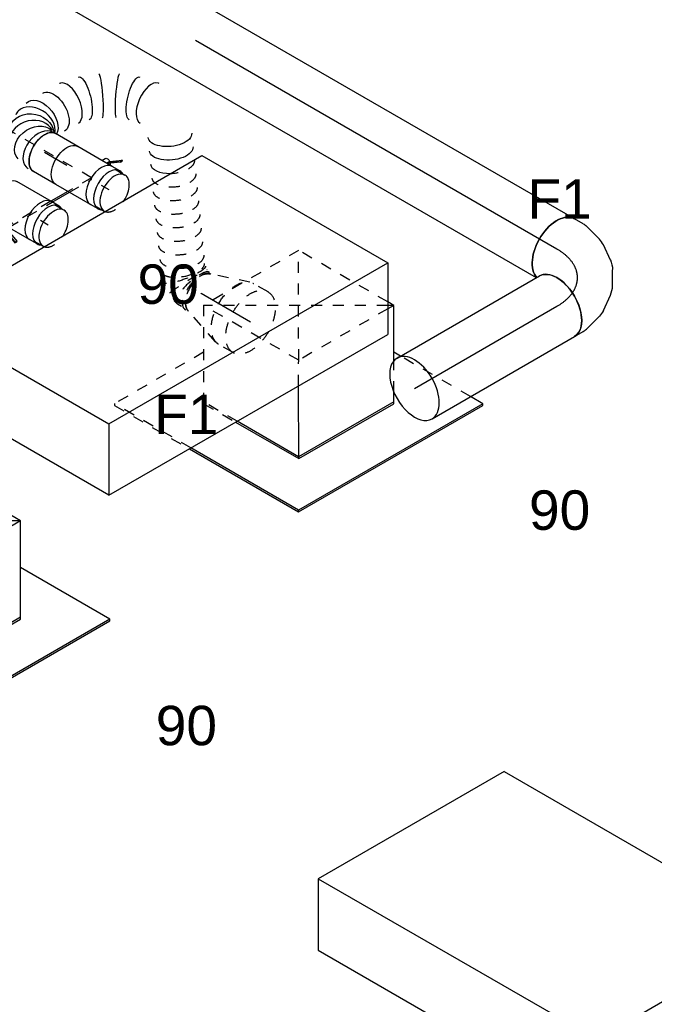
# Model space of a CAD drawing. Extents: x -132501 to 411300, y -42818 to 427495.
# Tile 160 of 256: x 9876 to 11325, y 169047 to 171296. Entities that reach past the tile are written whole.
import ezdxf
from ezdxf.enums import TextEntityAlignment as Align

# ---------------------------------------------------------------- set-up
doc = ezdxf.new("R2010")
doc.units = 0
doc.header["$LTSCALE"] = 50
doc.linetypes.add('CENTER2', pattern=[28.575, 19.05, -3.175, 3.175, -3.175])
doc.linetypes.add('STREEPJES', pattern=[0.1, 0.05, -0.05])
doc.layers.get('0').update_dxf_attribs({"linetype": 'CONTINUOUS'})
for name, color, linetype in [('WL570---_TOEVOER', 3, 'CONTINUOUS'), ('WL570---_TOEVOER_HL', 8, 'CONTINUOUS'), ('WL570---_TOEVOER_RST', 2, 'CONTINUOUS'), ('WL570---_TOEVOER_RST_HL', 1, 'CONTINUOUS'), ('WL5911--_D', 2, 'CONTINUOUS'), ('WM570---_TOEVOER_PR', 1, 'CONTINUOUS'), ('WM570---_TOEVOER_RST_PR', 1, 'CONTINUOUS')]:
    doc.layers.add(name, color=color, linetype=linetype)
doc.styles.add('BURO-018', font='ARIAL.TTF', dxfattribs={"height": 63})
doc.styles.add('BURO-025', font='ARIAL.TTF', dxfattribs={"height": 125})

# ---------------------------------------------------------------- blocks, each defined once
blk = doc.blocks.new('*U1078')
at = {"color": 0, "ltscale": 10}
for p, q in [((7.9, 80, 754), (2011.9, 80, 754)), ((0, -80, 754), (2011.9, -80, 754))]:
    blk.add_line(p, q, dxfattribs=at)
blk.add_ellipse((0, 0, 754), major_axis=(0, 80), ratio=0.57735, start_param=3.141593, end_param=6.123637, dxfattribs=at)
at = {"color": 0, "ltscale": 10, "extrusion": (-1.38778e-17, -8.01234e-18, -1)}
blk.add_ellipse((2011.9, 0, 754), major_axis=(0, 80), ratio=0.57735, start_param=0, end_param=3.141593, dxfattribs=at)
at = {"layer": 'WL570---_TOEVOER_HL', "linetype": 'CENTER2'}
blk.add_line((0, 0, 754), (2011.9, 0, 754), dxfattribs=at)
at = {"layer": 'WM570---_TOEVOER_PR', "color": 1, "style": 'BURO-018'}
blk.add_attdef('POSNR', text='', height=90, dxfattribs=at).set_placement((0, 0), align=Align.MIDDLE)
blk = doc.blocks.new('*U1081')
at = {"color": 0, "ltscale": 10}
for p, q in [((15.6, 133, 661.6), (4, 153.1, 661.6)), ((29.8, 84.3, 661.6), (19, 124.8, 661.6)), ((27.8, 30.5, 661.6), (31.2, 68.4, 661.6)), ((2.8, -22.7, 661.6), (21, 8.9, 661.6)), ((-43.6, -61.2, 661.6), (-12.5, -39.3, 661.6)), ((-130.6, -80, 661.6), (-107.4, -80, 661.6)), ((-98.6, -78.8, 661.6), (-58.1, -68, 661.6))]:
    blk.add_line(p, q, dxfattribs=at)
at = {"color": 0, "ltscale": 10, "extrusion": (-3.41963e-17, 8.3842e-17, -1)}
for centre, major_axis, ratio, start_param, end_param in [((-65.3, 113.1, 661.6), (-69.3, -40), 0.57735, 0.159548, 3.141593), ((-56.7, 98.2, 661.6), (74.3, 30.8), 0.646887, 6.198226, 6.368145), ((-51.3, 43.7, 661.6), (-76.9, 24.3), 0.803023, 2.966153, 3.317032), ((-84.7, 7.7, 661.6), (34.1, -73), 0.750739, 6.150885, 6.415485)]:
    blk.add_ellipse(centre, major_axis=major_axis, ratio=ratio, start_param=start_param, end_param=end_param, dxfattribs=at)
at = {"color": 0, "ltscale": 10}
for centre, major_axis, ratio, start_param, end_param in [((-130.6, 0, 661.6), (0, 80), 0.57735, 3.141593, 6.283185), ((-49, 69.5, 661.6), (80.2, 6.9), 0.750739, 6.150885, 6.415485), ((-63.5, 22.6, 661.6), (-59.5, 54.4), 0.803023, 2.966153, 3.317032), ((-113.4, 0, 661.6), (10.5, -79.7), 0.646887, 6.198226, 6.368145)]:
    blk.add_ellipse(centre, major_axis=major_axis, ratio=ratio, start_param=start_param, end_param=end_param, dxfattribs=at)
at = {"layer": 'WL570---_TOEVOER_HL', "linetype": 'CENTER2'}
blk.add_ellipse((-196, 113.1, 661.6), major_axis=(138.6, -80), ratio=0.57735, start_param=5.497787, end_param=7.068583, dxfattribs=at)
at = {"layer": 'WM570---_TOEVOER_PR', "color": 1, "style": 'BURO-018'}
blk.add_attdef('POSNR', text='', height=90, dxfattribs=at).set_placement((0, 0), align=Align.MIDDLE)
blk = doc.blocks.new('*U1082')
at = {"color": 0, "ltscale": 10}
for p, q in [((0, 80, 303.8), (375.4, 80, 303.8)), ((0, -80, 303.8), (375.4, -80, 303.8))]:
    blk.add_line(p, q, dxfattribs=at)
for start_param, end_param in [(0, 3.141593), (3.141593, 6.283185)]:
    blk.add_ellipse((0, 0, 303.8), major_axis=(0, 80), ratio=0.57735, start_param=start_param, end_param=end_param, dxfattribs=at)
at = {"color": 0, "ltscale": 10, "extrusion": (-3.41963e-17, 8.3842e-17, -1)}
blk.add_ellipse((375.4, 0, 303.8), major_axis=(0, 80), ratio=0.57735, start_param=0, end_param=3.141593, dxfattribs=at)
at = {"layer": 'WL570---_TOEVOER_HL', "linetype": 'CENTER2'}
blk.add_line((0, 0, 303.8), (375.4, 0, 303.8), dxfattribs=at)
at = {"layer": 'WM570---_TOEVOER_PR', "color": 1, "style": 'BURO-018'}
blk.add_attdef('POSNR', text='', height=90, dxfattribs=at).set_placement((0, 0), align=Align.MIDDLE)
blk = doc.blocks.new('*U1090')
at = {"color": 2, "ltscale": 10}
for p, q in [((-23, 67.5, 479.8), (-20.3, 72.2, 479.8)), ((-22.9, 68.7, 479.8), (-23, 67.5, 479.8)), ((-20.2, 73.4, 479.8), (-22.9, 68.7, 479.8)), ((-20.3, 72.2, 479.8), (-20.2, 73.4, 479.8)), ((21.2, 56, 479.8), (-20.3, 72.2, 479.8)), ((22.2, 56.9, 479.8), (-20.2, 73.4, 479.8)), ((-56.8, 47.5, 479.8), (-80.4, 47.5, 479.8)), ((-45.6, 50, 479.8), (18.1, 50, 479.8)), ((-23, 67.5, 479.8), (19.4, 51, 479.8)), ((12.2, 39.7, 479.8), (18.1, 50, 479.8)), ((18.1, 50, 479.8), (18.8, 51.2, 479.8)), ((19.4, 51, 479.8), (22.1, 55.7, 479.8)), ((22.1, 55.7, 479.8), (21.2, 56, 479.8)), ((22.1, 57, 479.8), (22.6, 57.7, 479.8)), ((22.1, 55.7, 479.8), (22.2, 56.9, 479.8)), ((81.5, 32.7, 479.8), (22.1, 55.7, 479.8)), ((81.6, 33.9, 479.8), (22.2, 56.9, 479.8)), ((28, 29.9, 479.8), (38.7, 48.4, 479.8)), ((40.1, 50, 479.8), (45.6, 50, 479.8)), ((36.4, 44.4, 479.8), (78.7, 28, 479.8)), ((78.7, 28, 479.8), (81.5, 32.7, 479.8)), ((81.5, 32.7, 479.8), (81.6, 33.9, 479.8)), ((-56.8, -47.5, 479.8), (-80.4, -47.5, 479.8)), ((-45.6, -50, 479.8), (45.6, -50, 479.8))]:
    blk.add_line(p, q, dxfattribs=at)
at = {"color": 8, "linetype": 'STREEPJES', "ltscale": 10}
blk.add_ellipse((-80.4, 0, 479.8), major_axis=(0, 47.5), ratio=0.57735, start_param=0.086171, end_param=1.484626, dxfattribs=at)
at = {"color": 2, "ltscale": 10}
for centre, major_axis, start_param, end_param in [((-80.4, 0, 479.8), (0, 47.5), 3.141593, 6.369356), ((-45.6, 0, 479.8), (0, 50), 3.141593, 6.283185), ((30.6, 53, 479.8), (8.06, -4.65), 3.141593, 6.283185), ((30.6, 53, 479.8), (8.06, -4.65), 0, 3.141593), ((-80.4, 0, 479.8), (0, 47.5), 1.484626, 3.138451)]:
    blk.add_ellipse(centre, major_axis=major_axis, ratio=0.57735, start_param=start_param, end_param=end_param, dxfattribs=at)
at = {"color": 2, "ltscale": 10, "extrusion": (2.03185e-17, 7.58296e-17, -1)}
for start_param, end_param in [(0, 0.585935), (0.869548, 3.141593)]:
    blk.add_ellipse((45.6, 0, 479.8), major_axis=(0, 50), ratio=0.57735, start_param=start_param, end_param=end_param, dxfattribs=at)
at = {"color": 2, "ltscale": 10}
blk.add_spline([(27.9, 29.9, 479.8), (27.5, 29.4, 479.8), (27, 29, 479.8), (26.5, 28.7, 479.8), (25.8, 28.5, 479.8), (25.1, 28.3, 479.8), (24.4, 28.2, 479.8), (23.7, 28.2, 479.8), (22.9, 28.2, 479.8), (22.1, 28.4, 479.8), (21.2, 28.6, 479.8), (20.4, 28.9, 479.8), (19.6, 29.2, 479.8), (18.7, 29.6, 479.8), (17.9, 30.1, 479.8), (17.2, 30.7, 479.8), (16.4, 31.2, 479.8), (15.7, 31.9, 479.8), (15, 32.5, 479.8), (14.4, 33.2, 479.8), (13.8, 33.8, 479.8), (13.3, 34.5, 479.8), (12.9, 35.2, 479.8), (12.5, 35.9, 479.8), (12.2, 36.5, 479.8), (12, 37.1, 479.8), (11.9, 37.7, 479.8), (11.8, 38.3, 479.8), (11.9, 38.8, 479.8), (12, 39.3, 479.8), (12.2, 39.7, 479.8)], degree=3, dxfattribs=at)
at = {"layer": 'WL570---_TOEVOER', "color": 1, "style": 'BURO-018'}
blk.add_attdef('I', text='', height=90, dxfattribs=at).set_placement((0, 0), align=Align.MIDDLE)
at = {"layer": 'WM570---_TOEVOER_PR', "color": 1, "style": 'BURO-018'}
blk.add_attdef('POSNR', text='', height=90, dxfattribs=at).set_placement((0, 0), align=Align.MIDDLE)
blk = doc.blocks.new('*U1094')
at = {"color": 8, "linetype": 'STREEPJES', "ltscale": 10}
blk.add_line((-366.6, 101.7, 667.2), (-367.7, 103, 667.2), dxfattribs=at)
at = {"color": 0, "ltscale": 10}
for p, q in [((-17.7, -217.7, 667.2), (-17.6, -217.7, 667.2)), ((-58.5, -241.3, 667.2), (-58.5, -241.3, 667.2))]:
    blk.add_line(p, q, dxfattribs=at)
at = {"color": 8, "linetype": 'STREEPJES', "ltscale": 10, "extrusion": (-1.38778e-17, -8.01234e-18, -1)}
for centre, major_axis, ratio, start_param, end_param in [((-463.4, 100.3, 667.2), (5.5, 49.9), 0.48811, 6.229051, 9.370644), ((-431.7, 90, 667.2), (23.5, 44.3), 0.047356, 6.279183, 9.420776), ((-417.1, 80.5, 667.2), (-30.8, -39.7), 0.18923, 0.016551, 3.158143), ((-391.4, 50.4, 667.2), (-40.6, -29.1), 0.506804, 0, 3.141593), ((-373.2, 25.1, 667.2), (-40.6, -29.1), 0.506804, 0, 3.141593), ((-355.1, -0.2, 667.2), (-40.6, -29.1), 0.506804, 0, 3.141593), ((-337, -25.5, 667.2), (-40.6, -29.1), 0.506804, 0, 3.141593), ((-318.9, -50.8, 667.2), (-40.6, -29.1), 0.506804, 0, 3.141593), ((-300.8, -76, 667.2), (-40.6, -29.1), 0.506804, 0, 3.141593), ((-282.7, -101.3, 667.2), (-40.6, -29.1), 0.506804, 0, 2.690282), ((-264.5, -126.6, 667.2), (-40.6, -29.1), 0.506804, 0, 1.717172)]:
    blk.add_ellipse(centre, major_axis=major_axis, ratio=ratio, start_param=start_param, end_param=end_param, dxfattribs=at)
at = {"color": 8, "linetype": 'STREEPJES', "ltscale": 10}
for centre, major_axis, ratio, start_param, end_param in [((-470.5, 100.3, 667.2), (0, 50), 0.57735, 3.330272, 6.094506), ((-447.6, 96.7, 667.2), (-15.4, -47.8), 0.279853, 0.025613, 3.11598), ((-404.8, 69.1, 667.2), (37.7, 33.2), 0.409454, 0.041525, 3.100067)]:
    blk.add_ellipse(centre, major_axis=major_axis, ratio=ratio, start_param=start_param, end_param=end_param, dxfattribs=at)
at = {"color": 0, "ltscale": 10}
for centre, major_axis, ratio, start_param, end_param in [((0, 0, 667.2), (0, 50), 0.57735, 3.141593, 6.283185), ((10.6, 0, 667.2), (6.6, 49.8), 0.646887, 3.226552, 6.198226), ((10.6, 0, 667.2), (6.6, 49.8), 0.646887, 6.198226, 6.368145), ((41.3, -13.9, 667.2), (37.2, 34), 0.803023, 6.107746, 6.458625), ((41.3, -13.9, 667.2), (37.2, 34), 0.803023, 3.317032, 6.107746), ((50.2, -42.7, 667.2), (-50.1, 4.3), 0.750739, 3.009293, 3.273893), ((50.2, -42.7, 667.2), (-50.1, 4.3), 0.750739, 0.308707, 3.009293), ((8, -125.1, 667.2), (40.7, -29.3), 0.497511, 3.191932, 6.232846), ((-80.2, -196.1, 667.2), (21.7, -45.2), 0.106869, 0.008217, 3.133375), ((-46, -176.3, 667.2), (-28.3, 41.4), 0.106869, 0.008217, 3.133375), ((8, -125.1, 667.2), (40.7, -29.3), 0.497511, 6.232846, 6.333525), ((-151.5, -217.3, 667.2), (5.1, -49.9), 0.497511, 0.050339, 3.091253), ((-151.5, -217.3, 667.2), (5.1, -49.9), 0.497511, 6.232846, 6.333525)]:
    blk.add_ellipse(centre, major_axis=major_axis, ratio=ratio, start_param=start_param, end_param=end_param, dxfattribs=at)
at = {"color": 0, "ltscale": 10, "extrusion": (-1.38778e-17, -8.01234e-18, -1)}
for centre, major_axis, ratio, start_param, end_param in [((28.3, -4.7, 667.2), (-21.3, -45.6), 0.750739, 3.009293, 6.150885), ((48.8, -26.8, 667.2), (48.1, 15.2), 0.803023, 6.107746, 9.203491), ((-282.7, -101.3, 667.2), (-40.6, -29.1), 0.506804, 2.690282, 3.141593), ((28.1, -90.4, 667.2), (43.3, -25), 0.57735, 0, 3.141593), ((45.4, -60.4, 667.2), (46.4, -19.2), 0.646887, 6.198226, 9.150705), ((-264.5, -126.6, 667.2), (-40.6, -29.1), 0.506804, 1.717172, 3.141593), ((-246.4, -151.9, 667.2), (-40.6, -29.1), 0.506804, 0, 3.141593), ((-15.9, -152.1, 667.2), (34.6, -36.3), 0.313149, 6.256783, 9.398376), ((-228.3, -177.2, 667.2), (-40.6, -29.1), 0.506804, 0, 3.141593), ((-116.2, -210, 667.2), (-14.2, 48.1), 0.313149, 0.026402, 3.167995)]:
    blk.add_ellipse(centre, major_axis=major_axis, ratio=ratio, start_param=start_param, end_param=end_param, dxfattribs=at)
at = {"layer": 'WM570---_TOEVOER_PR', "color": 1, "style": 'BURO-018'}
blk.add_attdef('POSNR', text='', height=90, dxfattribs=at).set_placement((0, 0), align=Align.MIDDLE)
blk = doc.blocks.new('*U1095')
at = {"color": 0, "ltscale": 10}
for p, q in [((0, 50, 625.7), (58.7, 50, 625.7)), ((0, -50, 625.7), (58.7, -50, 625.7))]:
    blk.add_line(p, q, dxfattribs=at)
at = {"color": 0, "ltscale": 10, "extrusion": (-1.38778e-17, -8.01234e-18, -1)}
blk.add_ellipse((58.7, 0, 625.7), major_axis=(0, 50), ratio=0.57735, start_param=0, end_param=3.141593, dxfattribs=at)
at = {"layer": 'WL570---_TOEVOER_HL', "linetype": 'CENTER2'}
blk.add_line((0, 0, 625.7), (58.7, 0, 625.7), dxfattribs=at)
at = {"layer": 'WM570---_TOEVOER_PR', "color": 1, "style": 'BURO-018'}
blk.add_attdef('POSNR', text='', height=90, dxfattribs=at).set_placement((0, 0), align=Align.MIDDLE)
blk = doc.blocks.new('*U1096')
at = {"color": 8, "linetype": 'STREEPJES', "ltscale": 10}
for p, q in [((-38.1, 80, 925.7), (0, 80, 925.7)), ((8.7, 78.6, 925.7), (97.8, 49.1, 925.7)), ((116.2, 47.5, 925.7), (127.1, 47.5, 925.7)), ((8.7, -78.6, 925.7), (97.8, -49.1, 925.7)), ((-38.1, -80, 925.7), (0, -80, 925.7))]:
    blk.add_line(p, q, dxfattribs=at)
at = {"color": 8, "linetype": 'STREEPJES', "ltscale": 10, "extrusion": (-1.38778e-17, -8.01234e-18, -1)}
for centre, major_axis, start_param, end_param in [((-38.1, 0, 925.7), (0, 80), 0, 6.280044), ((0, 0, 925.7), (0, 80), 0, 3.141593), ((0, 0, 925.7), (0, 80), 0, 3.141593), ((0, 0, 925.7), (0, 80), 0, 3.141593), ((92.3, 0, 925.7), (0, 50), 0.188679, 2.952914), ((92.3, 0, 925.7), (0, 50), 0.188679, 2.952914), ((127.1, 0, 925.7), (0, 47.5), 0, 0.603666), ((127.1, 0, 925.7), (0, 47.5), 0, 0.603666)]:
    blk.add_ellipse(centre, major_axis=major_axis, ratio=0.57735, start_param=start_param, end_param=end_param, dxfattribs=at)
at = {"layer": 'WL570---_TOEVOER_RST_HL', "linetype": 'CENTER2'}
for p, q in [((-38.1, 0, 925.7), (0, 0, 925.7)), ((0, 0, 925.7), (92.3, 0, 925.7))]:
    blk.add_line(p, q, dxfattribs=at)
blk.add_circle((92.3, 0, 925.7), 0.075, dxfattribs=at)
at = {"layer": 'WM570---_TOEVOER_RST_PR', "color": 1, "style": 'BURO-018'}
blk.add_attdef('POSNR', text='', height=90, dxfattribs=at).set_placement((0, 0), align=Align.MIDDLE)
blk = doc.blocks.new('*U1097')
at = {"color": 2, "ltscale": 10}
for p, q in [((-56.8, 47.5, 593.4), (-80.4, 47.5, 593.4)), ((-45.6, 50, 593.4), (45.6, 50, 593.4)), ((-56.8, -47.5, 593.4), (-80.4, -47.5, 593.4)), ((-56.8, -67.5, 593.4), (-59.5, -72.2, 593.4)), ((-34.5, -56.9, 593.4), (-57.9, -73.4, 593.4)), ((-56.8, -67.5, 593.4), (-33.3, -51, 593.4)), ((-55.2, -68.7, 593.4), (-56.8, -67.5, 593.4)), ((-31.8, -52.2, 593.4), (-55.2, -68.7, 593.4)), ((-45.6, -50, 593.4), (-18.1, -50, 593.4)), ((-31.8, -52.2, 593.4), (-34.5, -56.9, 593.4)), ((-33.3, -51, 593.4), (-31.8, -52.2, 593.4)), ((-31.3, -51.8, 593.4), (-31.8, -52.2, 593.4)), ((-18.1, -50, 593.4), (-22.6, -57.7, 593.4)), ((-18.1, -50, 593.4), (45.6, -50, 593.4)), ((-59.5, -72.2, 593.4), (-57.9, -73.4, 593.4)), ((-57.9, -73.4, 593.4), (-55.2, -68.7, 593.4))]:
    blk.add_line(p, q, dxfattribs=at)
at = {"color": 8, "linetype": 'STREEPJES', "ltscale": 10}
blk.add_ellipse((-80.4, 0, 593.4), major_axis=(0, 47.5), ratio=0.57735, start_param=0.086171, end_param=1.484626, dxfattribs=at)
at = {"color": 2, "ltscale": 10}
for centre, major_axis, start_param, end_param in [((-80.4, 0, 593.4), (0, 47.5), 3.141593, 6.369356), ((-45.6, 0, 593.4), (0, 50), 3.141593, 6.283185), ((-80.4, 0, 593.4), (0, 47.5), 1.484626, 3.138451)]:
    blk.add_ellipse(centre, major_axis=major_axis, ratio=0.57735, start_param=start_param, end_param=end_param, dxfattribs=at)
at = {"color": 2, "ltscale": 10, "extrusion": (4.16334e-17, -7.21111e-17, -1)}
for centre, major_axis, start_param, end_param in [((45.6, 0, 593.4), (0, 50), 0, 3.141593), ((-30.6, -53, 593.4), (8.06, -4.65), 2.211152, 2.835096), ((-30.6, -53, 593.4), (8.06, -4.65), 0, 1.724957)]:
    blk.add_ellipse(centre, major_axis=major_axis, ratio=0.57735, start_param=start_param, end_param=end_param, dxfattribs=at)
at = {"layer": 'WL570---_TOEVOER', "color": 1, "style": 'BURO-018'}
blk.add_attdef('I', text='', height=90, dxfattribs=at).set_placement((0, 0), align=Align.MIDDLE)
at = {"layer": 'WM570---_TOEVOER_PR', "color": 1, "style": 'BURO-018'}
blk.add_attdef('POSNR', text='', height=90, dxfattribs=at).set_placement((0, 0), align=Align.MIDDLE)
blk = doc.blocks.new('*U1101')
at = {"color": 0, "ltscale": 10}
for p, q in [((0, 50, 433.3), (20.2, 50, 433.3)), ((0, -50, 433.3), (20.2, -50, 433.3))]:
    blk.add_line(p, q, dxfattribs=at)
for start_param, end_param in [(0, 0.31756), (3.141593, 6.283185), (2.824032, 3.141593)]:
    blk.add_ellipse((0, 0, 433.3), major_axis=(0, 50), ratio=0.57735, start_param=start_param, end_param=end_param, dxfattribs=at)
at = {"layer": 'WL570---_TOEVOER_HL', "linetype": 'CENTER2'}
blk.add_line((0, 0, 433.3), (20.2, 0, 433.3), dxfattribs=at)
at = {"layer": 'WM570---_TOEVOER_PR', "color": 1, "style": 'BURO-018'}
blk.add_attdef('POSNR', text='', height=90, dxfattribs=at).set_placement((0, 0), align=Align.MIDDLE)
blk = doc.blocks.new('*U1102')
at = {"color": 0, "ltscale": 10}
for p, q in [((0, 50, 546.9), (20.2, 50, 546.9)), ((0, -50, 546.9), (20.2, -50, 546.9))]:
    blk.add_line(p, q, dxfattribs=at)
for start_param, end_param in [(0, 0.31756), (3.141593, 6.283185), (2.824032, 3.141593)]:
    blk.add_ellipse((0, 0, 546.9), major_axis=(0, 50), ratio=0.57735, start_param=start_param, end_param=end_param, dxfattribs=at)
at = {"layer": 'WL570---_TOEVOER_HL', "linetype": 'CENTER2'}
blk.add_line((0, 0, 546.9), (20.2, 0, 546.9), dxfattribs=at)
at = {"layer": 'WM570---_TOEVOER_PR', "color": 1, "style": 'BURO-018'}
blk.add_attdef('POSNR', text='', height=90, dxfattribs=at).set_placement((0, 0), align=Align.MIDDLE)
blk = doc.blocks.new('*U1103')
at = {"color": 2, "ltscale": 10}
for p, q in [((-530.7, 141.4, 117.5), (-449.1, 282.8, 117.5)), ((285.8, 282.8, 117.5), (-449.1, 282.8, 117.5)), ((204.1, 141.4, 117.5), (285.8, 282.8, 117.5)), ((285.8, 282.8, 117.5), (530.7, -141.4, 117.5)), ((204.1, 141.4, 117.5), (-530.7, 141.4, 117.5)), ((-285.8, -282.8, 117.5), (-530.7, 141.4, 117.5)), ((449.1, -282.8, 117.5), (204.1, 141.4, 117.5)), ((530.7, -141.4, 117.5), (449.1, -282.8, 117.5)), ((449.1, -282.8, 117.5), (-285.8, -282.8, 117.5))]:
    blk.add_line(p, q, dxfattribs=at)
at = {"layer": 'WL5911--_D', "color": 2, "style": 'BURO-025'}
blk.add_attdef('POSNR', text='', height=125, dxfattribs=at).set_placement((0, 0), align=Align.MIDDLE)
blk = doc.blocks.new('*U1104')
at = {"color": 0, "ltscale": 10}
for p, q in [((-131.9, 205.8, 120.3), (-244.1, 11.3, 120.3)), ((118.8, 205.8, 120.3), (-131.9, 205.8, 120.3)), ((-6.5, -11.3, 120.3), (-131.9, 205.8, 120.3)), ((244.1, -11.3, 120.3), (-131.9, 205.8, 120.3)), ((-6.5, -11.3, 120.3), (118.8, 205.8, 120.3)), ((244.1, -11.3, 120.3), (118.8, 205.8, 120.3)), ((-420.5, 113.1, 120.3), (-422.5, 109.6, 120.3)), ((-185.3, 113.1, 120.3), (-420.5, 113.1, 120.3)), ((-177.6, -307.6, 120.3), (-420.5, 113.1, 120.3)), ((-422.5, 109.6, 120.3), (-179.6, -311.1, 120.3)), ((-244.1, 11.3, 120.3), (-118.8, -205.8, 120.3)), ((-116.8, -202.2, 120.3), (-242.1, 14.8, 120.3)), ((-118.8, -205.8, 120.3), (-6.5, -11.3, 120.3)), ((244.1, -11.3, 120.3), (-6.5, -11.3, 120.3)), ((131.9, -205.8, 120.3), (244.1, -11.3, 120.3)), ((308.2, -307.6, 120.3), (190.7, -103.9, 120.3)), ((133.9, -202.2, 120.3), (-116.8, -202.2, 120.3)), ((-118.8, -205.8, 120.3), (131.9, -205.8, 120.3)), ((-179.6, -311.1, 120.3), (-177.6, -307.6, 120.3)), ((-179.6, -311.1, 120.3), (306.2, -311.1, 120.3)), ((308.2, -307.6, 120.3), (-177.6, -307.6, 120.3)), ((306.2, -311.1, 120.3), (308.2, -307.6, 120.3))]:
    blk.add_line(p, q, dxfattribs=at)
at = {"layer": 'WL570---_TOEVOER_RST_HL', "linetype": 'CENTER2'}
blk.add_circle((0, 0, 120.3), 0.075, dxfattribs=at)
at = {"layer": 'WL570---_TOEVOER_RST', "color": 1, "style": 'BURO-018'}
for tag in ['MC', 'Q']:
    blk.add_attdef(tag, text='', height=90, dxfattribs=at).set_placement((0, 0), align=Align.MIDDLE)
at = {"layer": 'WM570---_TOEVOER_RST_PR', "color": 1, "style": 'BURO-018'}
blk.add_attdef('POSNR', text='', height=90, dxfattribs=at).set_placement((0, 0), align=Align.MIDDLE)
blk = doc.blocks.new('*U1105')
at = {"color": 8, "linetype": 'STREEPJES', "ltscale": 10}
for p, q in [((-131.9, 205.8, 816), (-244.1, 11.3, 816)), ((118.8, 205.8, 816), (-131.9, 205.8, 816)), ((-6.5, -11.3, 816), (-131.9, 205.8, 816)), ((232.2, -4.4, 816), (-131.9, 205.8, 816)), ((-6.5, -11.3, 816), (118.8, 205.8, 816)), ((236.2, 2.4, 816), (118.8, 205.8, 816)), ((-420.5, 113.1, 816), (-422.5, 109.6, 816)), ((-185.3, 113.1, 816), (-420.5, 113.1, 816)), ((-319.5, -61.8, 816), (-420.5, 113.1, 816)), ((-422.5, 109.6, 816), (-323.6, -61.8, 816)), ((-244.1, 11.3, 816), (-201.9, -61.8, 816)), ((-197.8, -61.8, 816), (-242.1, 14.8, 816)), ((-35.7, -61.8, 816), (-6.5, -11.3, 816)), ((228.3, -11.3, 816), (-6.5, -11.3, 816)), ((145.2, -182.6, 816), (180.7, -121.1, 816)), ((291.9, -279.3, 816), (199.5, -119.3, 816))]:
    blk.add_line(p, q, dxfattribs=at)
at = {"color": 0, "ltscale": 10}
for p, q in [((244.1, -11.3, 816), (236.2, 2.4, 816)), ((180.7, -121.1, 816), (244.1, -11.3, 816)), ((244.1, -11.3, 816), (228.3, -11.3, 816)), ((244.1, -11.3, 816), (232.2, -4.4, 816)), ((-323.6, -61.8, 816), (-179.6, -311.1, 816)), ((-177.6, -307.6, 816), (-319.5, -61.8, 816)), ((-201.9, -61.8, 816), (-118.8, -205.8, 816)), ((-116.8, -202.2, 816), (-197.8, -61.8, 816)), ((-118.8, -205.8, 816), (-35.7, -61.8, 816)), ((199.5, -119.3, 816), (190.7, -103.9, 816)), ((133.9, -202.2, 816), (-116.8, -202.2, 816)), ((131.9, -205.8, 816), (145.2, -182.6, 816)), ((-118.8, -205.8, 816), (131.9, -205.8, 816)), ((308.2, -307.6, 816), (291.9, -279.3, 816)), ((-179.6, -311.1, 816), (-177.6, -307.6, 816)), ((-179.6, -311.1, 816), (306.2, -311.1, 816)), ((308.2, -307.6, 816), (-177.6, -307.6, 816)), ((306.2, -311.1, 816), (308.2, -307.6, 816))]:
    blk.add_line(p, q, dxfattribs=at)
at = {"layer": 'WL570---_TOEVOER_RST_HL', "linetype": 'CENTER2'}
blk.add_circle((0, 0, 816), 0.075, dxfattribs=at)
at = {"layer": 'WL570---_TOEVOER_RST', "color": 1, "style": 'BURO-018'}
for tag in ['MC', 'Q']:
    blk.add_attdef(tag, text='', height=90, dxfattribs=at).set_placement((0, 0), align=Align.MIDDLE)
at = {"layer": 'WM570---_TOEVOER_RST_PR', "color": 1, "style": 'BURO-018'}
blk.add_attdef('POSNR', text='', height=90, dxfattribs=at).set_placement((0, 0), align=Align.MIDDLE)
blk = doc.blocks.new('*U1107')
at = {"color": 8, "linetype": 'STREEPJES', "ltscale": 10}
for p, q in [((-131.9, 205.8, 1545.6), (-206.8, 76, 1545.6)), ((-95.5, 205.8, 1545.6), (-131.9, 205.8, 1545.6)), ((-6.5, -11.3, 1545.6), (-131.9, 205.8, 1545.6)), ((-77.4, 174.3, 1545.6), (-131.9, 205.8, 1545.6)), ((-185.3, 113.1, 1545.6), (-328.6, 113.1, 1545.6)), ((-6.5, -11.3, 1545.6), (11.6, 20.2, 1545.6)), ((-46.1, -79.8, 1545.6), (-6.5, -11.3, 1545.6)), ((29.8, -11.3, 1545.6), (-6.5, -11.3, 1545.6)), ((-205.4, -55.8, 1545.6), (-118.8, -205.8, 1545.6)), ((-116.8, -202.2, 1545.6), (-200.4, -57.4, 1545.6)), ((-299.7, -103.2, 1545.6), (-179.6, -311.1, 1545.6)), ((-177.6, -307.6, 1545.6), (-293.8, -106.2, 1545.6)), ((-118.8, -205.8, 1545.6), (-73.9, -128, 1545.6)), ((308.2, -307.6, 1545.6), (200.8, -121.5, 1545.6)), ((-31.1, -202.2, 1545.6), (-116.8, -202.2, 1545.6)), ((133.9, -202.2, 1545.6), (24.6, -202.2, 1545.6)), ((131.9, -205.8, 1545.6), (137, -196.9, 1545.6)), ((-118.8, -205.8, 1545.6), (-29, -205.8, 1545.6)), ((26.6, -205.8, 1545.6), (131.9, -205.8, 1545.6)), ((-179.6, -311.1, 1545.6), (-177.6, -307.6, 1545.6)), ((-179.6, -311.1, 1545.6), (-135.6, -311.1, 1545.6)), ((-137.6, -307.6, 1545.6), (-177.6, -307.6, 1545.6)), ((29.8, -307.6, 1545.6), (-85.7, -307.6, 1545.6)), ((-83.7, -311.1, 1545.6), (31.8, -311.1, 1545.6)), ((56.3, -307.6, 1545.6), (46.4, -307.6, 1545.6)), ((82.4, -307.6, 1545.6), (75.7, -307.6, 1545.6)), ((76.3, -311.1, 1545.6), (82.9, -311.1, 1545.6)), ((200.9, -307.6, 1545.6), (85.4, -307.6, 1545.6)), ((87.4, -311.1, 1545.6), (202.9, -311.1, 1545.6)), ((308.2, -307.6, 1545.6), (246.1, -307.6, 1545.6)), ((248.1, -311.1, 1545.6), (306.2, -311.1, 1545.6)), ((306.2, -311.1, 1545.6), (308.2, -307.6, 1545.6))]:
    blk.add_line(p, q, dxfattribs=at)
at = {"color": 0, "ltscale": 10}
for p, q in [((118.8, 205.8, 1545.6), (-95.5, 205.8, 1545.6)), ((11.6, 20.2, 1545.6), (118.8, 205.8, 1545.6)), ((244.1, -11.3, 1545.6), (118.8, 205.8, 1545.6)), ((244.1, -11.3, 1545.6), (-77.4, 174.3, 1545.6)), ((-420.5, 113.1, 1545.6), (-422.5, 109.6, 1545.6)), ((-328.6, 113.1, 1545.6), (-420.5, 113.1, 1545.6)), ((-293.8, -106.2, 1545.6), (-420.5, 113.1, 1545.6)), ((-422.5, 109.6, 1545.6), (-299.7, -103.2, 1545.6)), ((244.1, -11.3, 1545.6), (29.8, -11.3, 1545.6)), ((137, -196.9, 1545.6), (244.1, -11.3, 1545.6)), ((-73.9, -128, 1545.6), (-46.1, -79.8, 1545.6)), ((200.8, -121.5, 1545.6), (190.7, -103.9, 1545.6)), ((24.6, -202.2, 1545.6), (-31.1, -202.2, 1545.6)), ((-29, -205.8, 1545.6), (26.6, -205.8, 1545.6)), ((-85.7, -307.6, 1545.6), (-137.6, -307.6, 1545.6)), ((-135.6, -311.1, 1545.6), (-83.7, -311.1, 1545.6)), ((46.4, -307.6, 1545.6), (29.8, -307.6, 1545.6)), ((31.8, -311.1, 1545.6), (76.3, -311.1, 1545.6)), ((75.7, -307.6, 1545.6), (56.3, -307.6, 1545.6)), ((85.4, -307.6, 1545.6), (82.4, -307.6, 1545.6)), ((82.9, -311.1, 1545.6), (87.4, -311.1, 1545.6)), ((246.1, -307.6, 1545.6), (200.9, -307.6, 1545.6)), ((202.9, -311.1, 1545.6), (248.1, -311.1, 1545.6))]:
    blk.add_line(p, q, dxfattribs=at)
at = {"layer": 'WL570---_TOEVOER_RST_HL', "linetype": 'CENTER2'}
blk.add_circle((0, 0, 1545.6), 0.075, dxfattribs=at)
at = {"layer": 'WL570---_TOEVOER_RST', "color": 1, "style": 'BURO-018'}
for tag in ['MC', 'Q']:
    blk.add_attdef(tag, text='', height=90, dxfattribs=at).set_placement((0, 0), align=Align.MIDDLE)
at = {"layer": 'WM570---_TOEVOER_RST_PR', "color": 1, "style": 'BURO-018'}
blk.add_attdef('POSNR', text='', height=90, dxfattribs=at).set_placement((0, 0), align=Align.MIDDLE)
blk = doc.blocks.new('*U1236')
at = {"color": 8, "linetype": 'STREEPJES', "ltscale": 10}
for p, q in [((-285.8, 282.8, -1706.8), (-391.5, 99.6, -1706.8)), ((-111.6, 282.8, -1706.8), (-285.8, 282.8, -1706.8)), ((-204.1, 141.4, -1706.8), (-285.8, 282.8, -1706.8)), ((-215.2, 122.3, -1706.8), (-204.1, 141.4, -1706.8)), ((-123.6, 141.4, -1706.8), (-204.1, 141.4, -1706.8))]:
    blk.add_line(p, q, dxfattribs=at)
at = {"color": 2, "ltscale": 10}
for p, q in [((449.1, 282.8, -1706.8), (-111.6, 282.8, -1706.8)), ((530.7, 141.4, -1706.8), (449.1, 282.8, -1706.8)), ((530.7, 141.4, -1706.8), (-123.6, 141.4, -1706.8)), ((285.8, -282.8, -1706.8), (530.7, 141.4, -1706.8)), ((-449.1, -282.8, -1706.8), (-215.2, 122.3, -1706.8)), ((-391.5, 99.6, -1706.8), (-530.7, -141.4, -1706.8)), ((-530.7, -141.4, -1706.8), (-449.1, -282.8, -1706.8)), ((285.8, -282.8, -1706.8), (-449.1, -282.8, -1706.8))]:
    blk.add_line(p, q, dxfattribs=at)
at = {"layer": 'WL5911--_D', "color": 2, "style": 'BURO-025'}
blk.add_attdef('POSNR', text='', height=125, dxfattribs=at).set_placement((0, 0), align=Align.MIDDLE)

msp = doc.modelspace()

# ---------------------------------------------------------------- block references
at = {"layer": 'WL570---_TOEVOER'}
for name, p, rotation in [('*U1078', (11102.3389, 170771.878, -753.9609), 150.0000000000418), ('*U1094', (9932.5139, 170992.1895, -667.1567), 150.0000000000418), ('*U1095', (9983.3338, 170962.8486, -625.6625), 150.0000000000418), ('*U1097', (10022.8257, 170940.048, -593.4175), 150.0000000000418), ('*U1102', (10079.8123, 170907.1467, -546.8881), 150.0000000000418), ('*U1090', (9883.6652, 170859.7036, -479.7934), 150.0000000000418), ('*U1101', (9940.6518, 170826.8024, -433.264), 150.0000000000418), ('*U1081', (11215.476, 170706.5583, -661.5848), 29.99999999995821), ('*U1082', (10777.2552, 170453.5514, -303.7791), 29.99999999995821)]:
    msp.add_blockref(name, p, dxfattribs=dict(at, rotation=rotation))
at = {"layer": 'WL570---_TOEVOER_RST'}
ref = msp.add_blockref('*U1107', (9619.0802, 171046.9188, -1545.6292), dxfattribs=dict(at, rotation=29.99999999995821))
ref.add_attrib('Q', '90', dxfattribs={"color": 1, "height": 90, "style": 'BURO-018'}).set_placement((10214.8088, 170691.7428), align=Align.MIDDLE)
ref.add_attrib('MC', 'F1', dxfattribs={"color": 1, "height": 90, "style": 'BURO-018'}).set_placement((10214.8088, 171402.0949), align=Align.MIDDLE)
ref = msp.add_blockref('*U1105', (10512.6991, 170530.9878, -815.9925), dxfattribs=dict(at, rotation=29.99999999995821))
ref.add_attrib('Q', '90', dxfattribs={"color": 1, "height": 90, "style": 'BURO-018'}).set_placement((11108.4276, 170175.8118), align=Align.MIDDLE)
ref.add_attrib('MC', 'F1', dxfattribs={"color": 1, "height": 90, "style": 'BURO-018'}).set_placement((11108.4276, 170886.1638), align=Align.MIDDLE)
at = {"layer": 'WL570---_TOEVOER_RST', "rotation": 150.0000000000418}
msp.add_blockref('*U1096', (10369.842, 170623.9065, -925.7487), dxfattribs=at)
at = {"layer": 'WL570---_TOEVOER_RST'}
ref = msp.add_blockref('*U1104', (9660.6526, 170039.0585, -120.2994), dxfattribs=dict(at, rotation=29.99999999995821))
ref.add_attrib('Q', '90', dxfattribs={"color": 1, "height": 90, "style": 'BURO-018'}).set_placement((10256.3811, 169683.8825), align=Align.MIDDLE)
ref.add_attrib('MC', 'F1', dxfattribs={"color": 1, "height": 90, "style": 'BURO-018'}).set_placement((10256.3811, 170394.2345), align=Align.MIDDLE)
at = {"layer": 'WL5911--_D'}
for name, p, rotation in [('*U1103', (10185.7012, 170597.4188, -117.5269), 209.9999999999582), ('*U1236', (11087.7096, 169191.1006, 1706.7626), 150.0000000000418)]:
    msp.add_blockref(name, p, dxfattribs=dict(at, rotation=rotation))

doc.saveas('drawing.dxf')
